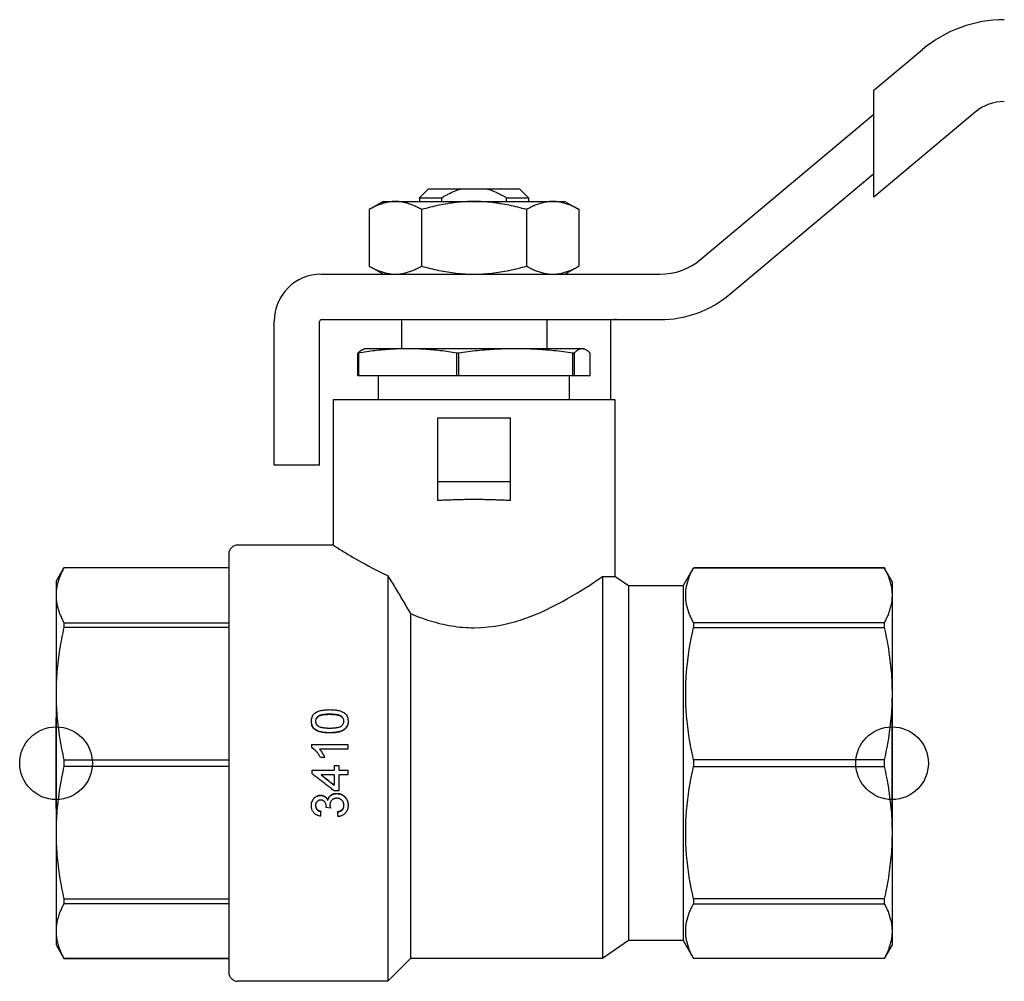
# Model space of a CAD drawing. Header units: millimetres. Extents: x 55 to 3742, y 83 to 332.
# Tile 1 of 14: x 272 to 326, y 205 to 258. Entities that reach past the tile are written whole.
import ezdxf

# ---------------------------------------------------------------- set-up
doc = ezdxf.new("R2010")
doc.units = ezdxf.units.MM
doc.layers.add('DETAIL', color=2, linetype='Continuous')
doc.layers.add('ORIGIN', color=6, linetype='Continuous')

msp = doc.modelspace()

# ---------------------------------------------------------------- linework, layer by layer
at = {"layer": 'DETAIL'}
for p, q in [((318.591, 254.246), (321.268, 256.493)), ((318.591, 252.941), (318.591, 254.246)), ((324.161, 253.045), (318.591, 248.372)), ((309.067, 244.949), (318.591, 252.941)), ((318.591, 249.677), (318.591, 252.941)), ((310.674, 243.034), (318.591, 249.677)), ((318.591, 248.372), (318.591, 249.677)), ((294.091, 248.83), (293.591, 248.33)), ((294.091, 248.83), (295.891, 248.83)), ((295.891, 248.83), (297.291, 248.83)), ((297.291, 248.83), (299.091, 248.83)), ((299.091, 248.83), (299.591, 248.33)), ((291.591, 248.13), (290.817, 247.684)), ((291.591, 248.13), (292.261, 248.13)), ((292.261, 248.13), (296.591, 248.13)), ((293.591, 248.33), (294.8, 248.33)), ((293.591, 248.33), (293.591, 248.13)), ((296.591, 248.13), (300.921, 248.13)), ((298.382, 248.33), (299.591, 248.33)), ((299.591, 248.33), (299.591, 248.13)), ((300.921, 248.13), (301.591, 248.13)), ((301.591, 248.13), (302.364, 247.684)), ((290.817, 247.684), (290.817, 244.577)), ((293.704, 247.684), (293.704, 244.577)), ((299.478, 247.684), (299.478, 244.577)), ((302.364, 247.684), (302.364, 244.577)), ((291.591, 244.13), (290.817, 244.577)), ((301.591, 244.13), (302.364, 244.577)), ((288.191, 244.13), (306.817, 244.13)), ((288.191, 241.63), (306.817, 241.63)), ((292.591, 241.63), (292.591, 240.03)), ((300.591, 241.63), (300.591, 240.03)), ((285.591, 233.631), (285.591, 241.53)), ((288.091, 233.631), (288.091, 241.53)), ((304.091, 241.599), (304.091, 241.53)), ((304.091, 241.53), (304.091, 237.23)), ((290.591, 240.03), (290.539, 240.016)), ((292.936, 240.03), (290.591, 240.03)), ((298.884, 240.03), (292.936, 240.03)), ((302.539, 240.03), (298.884, 240.03)), ((302.591, 240.03), (302.539, 240.03)), ((302.591, 240.03), (302.643, 240.016)), ((290.196, 238.53), (290.196, 239.789)), ((290.234, 239.789), (290.196, 239.789)), ((290.234, 239.789), (290.234, 238.53)), ((295.638, 238.53), (295.638, 239.789)), ((295.735, 239.789), (295.638, 239.789)), ((295.735, 239.789), (295.735, 238.53)), ((302.033, 238.53), (302.033, 239.789)), ((302.093, 239.789), (302.033, 239.789)), ((302.093, 239.789), (302.093, 238.53)), ((302.986, 238.53), (302.986, 239.789)), ((290.234, 238.53), (290.196, 238.53)), ((295.638, 238.53), (290.234, 238.53)), ((291.341, 237.23), (291.341, 238.53)), ((295.735, 238.53), (295.638, 238.53)), ((302.033, 238.53), (295.735, 238.53)), ((301.841, 237.23), (301.841, 238.53)), ((302.093, 238.53), (302.033, 238.53)), ((302.986, 238.53), (302.093, 238.53)), ((288.841, 237.23), (304.341, 237.23)), ((288.841, 237.23), (288.841, 229.23)), ((304.341, 237.23), (304.341, 227.505)), ((294.591, 236.23), (298.591, 236.23)), ((294.591, 232.73), (294.591, 236.23)), ((298.591, 232.73), (298.591, 236.23)), ((288.091, 233.631), (285.591, 233.631)), ((294.591, 232.73), (298.591, 232.73)), ((294.591, 231.672), (294.591, 232.73)), ((298.591, 231.672), (298.591, 232.73)), ((288.841, 229.23), (283.591, 229.23)), ((283.091, 228.73), (283.091, 205.73)), ((273.591, 227.23), (274.024, 227.98)), ((274.024, 227.98), (274.024, 227.979)), ((283.091, 227.98), (274.024, 227.98)), ((283.091, 227.979), (274.024, 227.979)), ((291.841, 227.55), (291.841, 205.23)), ((308.091, 226.98), (308.668, 227.98)), ((308.668, 227.98), (308.668, 227.979)), ((319.158, 227.98), (308.668, 227.98)), ((308.668, 227.979), (319.158, 227.979)), ((319.158, 227.98), (319.158, 227.979)), ((319.591, 227.23), (319.158, 227.98)), ((273.591, 227.23), (273.591, 226.469)), ((303.663, 227.502), (303.663, 206.48)), ((305.091, 226.98), (304.341, 227.505)), ((319.591, 227.23), (319.591, 226.469)), ((273.591, 226.469), (273.591, 221.057)), ((305.091, 226.98), (305.091, 207.48)), ((308.091, 226.98), (305.091, 226.98)), ((308.091, 226.98), (308.091, 207.48)), ((319.591, 226.469), (319.591, 221.057)), ((293.091, 225.461), (293.091, 206.48)), ((274.024, 224.959), (283.091, 224.959)), ((274.024, 224.959), (274.024, 224.702)), ((319.158, 224.959), (308.668, 224.959)), ((308.668, 224.959), (308.668, 224.702)), ((319.158, 224.959), (319.158, 224.702)), ((283.091, 224.702), (274.024, 224.702)), ((308.668, 224.702), (319.158, 224.702)), ((273.591, 221.057), (273.591, 213.403)), ((319.591, 221.057), (319.591, 213.403)), ((287.638, 219.543), (287.638, 219.524)), ((288.65, 219.9), (288.65, 219.922)), ((289.663, 219.543), (289.663, 219.524)), ((288.651, 218.905), (288.651, 218.892)), ((289.47, 219.099), (289.47, 219.084)), ((287.638, 218.263), (289.638, 218.263)), ((287.638, 218.263), (287.638, 218.097)), ((287.638, 218.097), (287.638, 218.09)), ((289.638, 218.005), (288.079, 218.005)), ((289.638, 217.999), (288.085, 217.999)), ((289.638, 218.263), (289.638, 218.005)), ((289.638, 218.005), (289.638, 217.999)), ((274.024, 217.412), (283.091, 217.412)), ((274.024, 217.412), (274.024, 217.048)), ((288.374, 217.54), (288.138, 217.54)), ((288.138, 217.54), (288.138, 217.538)), ((288.374, 217.538), (288.138, 217.538)), ((288.374, 217.54), (288.374, 217.538)), ((319.158, 217.412), (308.668, 217.412)), ((308.668, 217.412), (308.668, 217.048)), ((319.158, 217.412), (319.158, 217.048)), ((283.091, 217.048), (274.024, 217.048)), ((287.663, 216.846), (287.663, 216.842)), ((287.663, 216.846), (288.894, 216.846)), ((287.663, 216.842), (288.894, 216.842)), ((287.663, 216.842), (287.663, 216.662)), ((288.894, 217.102), (288.894, 217.101)), ((288.894, 217.102), (289.15, 217.102)), ((288.894, 217.101), (289.15, 217.101)), ((288.894, 217.101), (288.894, 216.842)), ((289.15, 217.102), (289.15, 217.101)), ((289.15, 217.101), (289.15, 216.842)), ((289.15, 216.846), (289.638, 216.846)), ((289.15, 216.842), (289.638, 216.842)), ((289.638, 216.846), (289.638, 216.842)), ((289.638, 216.842), (289.638, 216.584)), ((308.668, 217.048), (319.158, 217.048)), ((288.894, 216.584), (288.174, 216.584)), ((288.894, 216.584), (288.894, 216.026)), ((289.15, 216.584), (289.15, 215.709)), ((289.638, 216.584), (289.15, 216.584)), ((289.15, 215.709), (288.894, 215.709)), ((288.146, 215.453), (288.146, 215.467)), ((288.543, 215.181), (288.543, 215.198)), ((289.036, 215.555), (289.036, 215.569)), ((287.638, 214.888), (287.638, 214.907)), ((288.176, 214.563), (288.176, 214.585)), ((288.458, 214.789), (288.458, 214.809)), ((288.689, 214.763), (288.458, 214.789)), ((288.689, 214.763), (288.689, 214.784)), ((289.073, 214.538), (289.073, 214.56)), ((289.663, 214.899), (289.663, 214.918)), ((273.591, 213.403), (273.591, 207.991)), ((319.591, 213.403), (319.591, 207.991)), ((274.024, 209.759), (283.091, 209.759)), ((274.024, 209.759), (274.024, 209.501)), ((319.158, 209.759), (308.668, 209.759)), ((308.668, 209.759), (308.668, 209.501)), ((319.158, 209.759), (319.158, 209.501)), ((283.091, 209.501), (274.024, 209.501)), ((308.668, 209.501), (319.158, 209.501)), ((273.591, 207.991), (273.591, 207.23)), ((319.591, 207.991), (319.591, 207.23)), ((273.591, 207.23), (274.024, 206.48)), ((305.091, 207.48), (303.663, 206.48)), ((308.091, 207.48), (305.091, 207.48)), ((308.091, 207.48), (308.668, 206.48)), ((319.591, 207.23), (319.158, 206.48)), ((274.024, 206.482), (283.091, 206.482)), ((274.024, 206.482), (274.024, 206.48)), ((283.091, 206.48), (274.024, 206.48)), ((293.091, 206.48), (291.841, 205.23)), ((303.663, 206.48), (293.091, 206.48)), ((319.158, 206.482), (308.668, 206.482)), ((308.668, 206.482), (308.668, 206.48)), ((319.158, 206.48), (308.668, 206.48)), ((319.158, 206.482), (319.158, 206.48)), ((291.841, 205.23), (283.591, 205.23))]:
    msp.add_line(p, q, dxfattribs=at)
at = {"layer": 'DETAIL', "flags": 128}
for points in [[(294.8, 248.33), (294.843, 248.356), (294.887, 248.382), (294.93, 248.407), (294.974, 248.432), (295.017, 248.456), (295.061, 248.481), (295.105, 248.504), (295.15, 248.528), (295.194, 248.551), (295.239, 248.573), (295.284, 248.595), (295.329, 248.617), (295.374, 248.638), (295.42, 248.658), (295.466, 248.678), (295.512, 248.698), (295.558, 248.717), (295.605, 248.735), (295.652, 248.752), (295.699, 248.769), (295.746, 248.786), (295.794, 248.801), (295.842, 248.816), (295.891, 248.83)], [(297.291, 248.83), (297.339, 248.816), (297.388, 248.801), (297.435, 248.786), (297.483, 248.769), (297.53, 248.752), (297.577, 248.735), (297.624, 248.717), (297.67, 248.698), (297.716, 248.678), (297.762, 248.658), (297.808, 248.638), (297.853, 248.617), (297.898, 248.595), (297.943, 248.573), (297.988, 248.551), (298.032, 248.528), (298.077, 248.504), (298.121, 248.481), (298.165, 248.456), (298.208, 248.432), (298.252, 248.407), (298.295, 248.382), (298.339, 248.356), (298.382, 248.33)], [(292.261, 248.13), (292.2, 248.129), (292.139, 248.127), (292.077, 248.122), (292.017, 248.116), (291.956, 248.108), (291.895, 248.099), (291.834, 248.088), (291.774, 248.075), (291.713, 248.061), (291.653, 248.045), (291.592, 248.028), (291.532, 248.009), (291.472, 247.989), (291.412, 247.967), (291.352, 247.944), (291.292, 247.92), (291.232, 247.895), (291.173, 247.868), (291.113, 247.84), (291.054, 247.811), (290.995, 247.781), (290.935, 247.75), (290.876, 247.717), (290.817, 247.684)], [(293.704, 247.684), (293.645, 247.717), (293.586, 247.75), (293.527, 247.781), (293.467, 247.811), (293.408, 247.841), (293.349, 247.868), (293.289, 247.895), (293.229, 247.921), (293.17, 247.945), (293.11, 247.968), (293.05, 247.989), (292.99, 248.009), (292.93, 248.028), (292.87, 248.045), (292.809, 248.061), (292.749, 248.075), (292.688, 248.088), (292.627, 248.099), (292.567, 248.108), (292.506, 248.116), (292.445, 248.122), (292.384, 248.127), (292.322, 248.129), (292.261, 248.13)], [(296.591, 248.13), (296.469, 248.129), (296.346, 248.127), (296.224, 248.122), (296.102, 248.116), (295.981, 248.108), (295.859, 248.099), (295.738, 248.088), (295.616, 248.075), (295.495, 248.061), (295.375, 248.045), (295.254, 248.028), (295.133, 248.009), (295.013, 247.989), (294.893, 247.967), (294.773, 247.944), (294.654, 247.92), (294.534, 247.895), (294.415, 247.868), (294.296, 247.84), (294.177, 247.811), (294.059, 247.781), (293.94, 247.75), (293.822, 247.717), (293.704, 247.684)], [(299.478, 247.684), (299.36, 247.717), (299.241, 247.75), (299.123, 247.781), (299.004, 247.811), (298.885, 247.841), (298.767, 247.868), (298.647, 247.895), (298.528, 247.921), (298.409, 247.945), (298.289, 247.968), (298.169, 247.989), (298.049, 248.009), (297.929, 248.028), (297.808, 248.045), (297.688, 248.061), (297.567, 248.075), (297.446, 248.088), (297.324, 248.099), (297.203, 248.108), (297.081, 248.116), (296.959, 248.122), (296.836, 248.127), (296.714, 248.129), (296.591, 248.13)], [(300.921, 248.13), (300.86, 248.129), (300.799, 248.127), (300.738, 248.122), (300.677, 248.116), (300.616, 248.108), (300.555, 248.098), (300.494, 248.087), (300.433, 248.074), (300.373, 248.06), (300.312, 248.044), (300.252, 248.027), (300.191, 248.008), (300.131, 247.988), (300.071, 247.966), (300.011, 247.943), (299.951, 247.919), (299.891, 247.894), (299.831, 247.867), (299.772, 247.839), (299.713, 247.81), (299.654, 247.78), (299.595, 247.749), (299.536, 247.717), (299.478, 247.684)], [(302.364, 247.684), (302.306, 247.717), (302.247, 247.749), (302.188, 247.781), (302.128, 247.811), (302.069, 247.84), (302.009, 247.868), (301.95, 247.895), (301.89, 247.92), (301.83, 247.944), (301.77, 247.967), (301.71, 247.989), (301.65, 248.009), (301.589, 248.027), (301.529, 248.045), (301.468, 248.06), (301.408, 248.075), (301.347, 248.087), (301.287, 248.099), (301.226, 248.108), (301.165, 248.116), (301.104, 248.122), (301.043, 248.127), (300.982, 248.129), (300.921, 248.13)], [(290.817, 244.577), (290.877, 244.543), (290.936, 244.511), (290.995, 244.479), (291.054, 244.449), (291.114, 244.42), (291.173, 244.392), (291.233, 244.365), (291.292, 244.34), (291.352, 244.316), (291.412, 244.293), (291.472, 244.271), (291.532, 244.251), (291.592, 244.233), (291.652, 244.215), (291.713, 244.2), (291.773, 244.185), (291.834, 244.173), (291.894, 244.162), (291.955, 244.152), (292.016, 244.144), (292.077, 244.138), (292.138, 244.134), (292.199, 244.131), (292.261, 244.13)], [(292.261, 244.13), (292.322, 244.131), (292.383, 244.134), (292.444, 244.138), (292.505, 244.144), (292.566, 244.152), (292.627, 244.162), (292.688, 244.173), (292.748, 244.186), (292.809, 244.2), (292.869, 244.216), (292.929, 244.233), (292.99, 244.252), (293.05, 244.272), (293.11, 244.293), (293.17, 244.316), (293.23, 244.34), (293.289, 244.366), (293.349, 244.392), (293.408, 244.42), (293.468, 244.449), (293.527, 244.48), (293.586, 244.511), (293.645, 244.543), (293.704, 244.577)], [(293.704, 244.577), (293.822, 244.543), (293.941, 244.511), (294.059, 244.479), (294.178, 244.449), (294.296, 244.42), (294.415, 244.392), (294.535, 244.365), (294.654, 244.34), (294.773, 244.316), (294.893, 244.293), (295.013, 244.271), (295.133, 244.251), (295.253, 244.233), (295.374, 244.215), (295.494, 244.2), (295.615, 244.185), (295.736, 244.173), (295.858, 244.162), (295.979, 244.152), (296.101, 244.144), (296.223, 244.138), (296.346, 244.134), (296.468, 244.131), (296.591, 244.13)], [(296.591, 244.13), (296.713, 244.131), (296.836, 244.134), (296.958, 244.138), (297.08, 244.144), (297.201, 244.152), (297.323, 244.162), (297.444, 244.173), (297.566, 244.186), (297.687, 244.2), (297.807, 244.216), (297.928, 244.233), (298.049, 244.252), (298.169, 244.272), (298.289, 244.293), (298.409, 244.316), (298.528, 244.34), (298.648, 244.366), (298.767, 244.392), (298.886, 244.42), (299.005, 244.449), (299.123, 244.48), (299.242, 244.511), (299.36, 244.543), (299.478, 244.577)], [(299.478, 244.577), (299.536, 244.544), (299.595, 244.511), (299.654, 244.48), (299.713, 244.45), (299.772, 244.421), (299.831, 244.393), (299.891, 244.367), (299.951, 244.341), (300.011, 244.317), (300.071, 244.294), (300.131, 244.273), (300.191, 244.252), (300.252, 244.234), (300.312, 244.216), (300.373, 244.2), (300.433, 244.186), (300.494, 244.173), (300.555, 244.162), (300.616, 244.153), (300.677, 244.145), (300.738, 244.138), (300.799, 244.134), (300.86, 244.131), (300.921, 244.13)], [(300.921, 244.13), (300.982, 244.131), (301.043, 244.134), (301.104, 244.138), (301.165, 244.144), (301.226, 244.152), (301.287, 244.162), (301.347, 244.173), (301.408, 244.186), (301.468, 244.2), (301.529, 244.216), (301.589, 244.233), (301.65, 244.252), (301.71, 244.272), (301.77, 244.293), (301.83, 244.316), (301.89, 244.34), (301.95, 244.366), (302.009, 244.393), (302.069, 244.42), (302.128, 244.449), (302.188, 244.48), (302.247, 244.511), (302.306, 244.543), (302.364, 244.577)], [(304.421, 241.63), (304.395, 241.63), (304.37, 241.63), (304.346, 241.63), (304.324, 241.629), (304.302, 241.628), (304.281, 241.628), (304.262, 241.627), (304.243, 241.626), (304.226, 241.625), (304.21, 241.623), (304.194, 241.622), (304.18, 241.621), (304.167, 241.619), (304.155, 241.617), (304.144, 241.616), (304.134, 241.614), (304.125, 241.612), (304.117, 241.611), (304.11, 241.609), (304.104, 241.607), (304.099, 241.605), (304.095, 241.603), (304.093, 241.601), (304.091, 241.599)], [(290.196, 239.789), (290.21, 239.803), (290.225, 239.817), (290.239, 239.831), (290.253, 239.844), (290.267, 239.856), (290.282, 239.869), (290.296, 239.881), (290.31, 239.892), (290.324, 239.903), (290.339, 239.914), (290.353, 239.924), (290.367, 239.934), (290.382, 239.943), (290.396, 239.952), (290.41, 239.961), (290.424, 239.969), (290.439, 239.976), (290.453, 239.983), (290.467, 239.99), (290.482, 239.996), (290.496, 240.002), (290.51, 240.007), (290.524, 240.012), (290.539, 240.016)], [(292.936, 240.03), (292.823, 240.03), (292.711, 240.028), (292.598, 240.026), (292.485, 240.023), (292.373, 240.019), (292.26, 240.014), (292.148, 240.008), (292.035, 240.001), (291.922, 239.994), (291.81, 239.985), (291.697, 239.976), (291.585, 239.966), (291.472, 239.955), (291.36, 239.944), (291.247, 239.931), (291.134, 239.918), (291.022, 239.905), (290.909, 239.89), (290.797, 239.875), (290.684, 239.859), (290.571, 239.843), (290.459, 239.825), (290.346, 239.808), (290.234, 239.789)], [(295.638, 239.789), (295.525, 239.808), (295.413, 239.825), (295.3, 239.843), (295.187, 239.859), (295.075, 239.875), (294.962, 239.89), (294.85, 239.905), (294.737, 239.918), (294.625, 239.931), (294.512, 239.944), (294.399, 239.955), (294.287, 239.966), (294.174, 239.976), (294.062, 239.985), (293.949, 239.994), (293.836, 240.001), (293.724, 240.008), (293.611, 240.014), (293.499, 240.019), (293.386, 240.023), (293.274, 240.026), (293.161, 240.028), (293.048, 240.03), (292.936, 240.03)], [(298.884, 240.03), (298.753, 240.03), (298.622, 240.028), (298.49, 240.026), (298.359, 240.023), (298.228, 240.019), (298.097, 240.014), (297.966, 240.008), (297.834, 240.001), (297.703, 239.994), (297.572, 239.985), (297.441, 239.976), (297.31, 239.966), (297.178, 239.955), (297.047, 239.944), (296.916, 239.931), (296.785, 239.918), (296.654, 239.905), (296.522, 239.89), (296.391, 239.875), (296.26, 239.859), (296.129, 239.843), (295.998, 239.825), (295.866, 239.808), (295.735, 239.789)], [(302.033, 239.789), (301.901, 239.808), (301.77, 239.825), (301.639, 239.843), (301.508, 239.859), (301.377, 239.875), (301.246, 239.89), (301.114, 239.905), (300.983, 239.918), (300.852, 239.931), (300.721, 239.944), (300.59, 239.955), (300.458, 239.966), (300.327, 239.976), (300.196, 239.985), (300.065, 239.994), (299.934, 240.001), (299.802, 240.008), (299.671, 240.014), (299.54, 240.019), (299.409, 240.023), (299.278, 240.026), (299.146, 240.028), (299.015, 240.03), (298.884, 240.03)], [(302.539, 240.03), (302.521, 240.03), (302.502, 240.028), (302.483, 240.026), (302.465, 240.023), (302.446, 240.019), (302.428, 240.014), (302.409, 240.008), (302.39, 240.001), (302.372, 239.993), (302.353, 239.985), (302.334, 239.976), (302.316, 239.966), (302.297, 239.955), (302.279, 239.944), (302.26, 239.931), (302.241, 239.918), (302.223, 239.904), (302.204, 239.89), (302.185, 239.875), (302.167, 239.859), (302.148, 239.842), (302.13, 239.825), (302.111, 239.808), (302.093, 239.789)], [(302.986, 239.789), (302.967, 239.808), (302.949, 239.825), (302.93, 239.843), (302.912, 239.859), (302.893, 239.875), (302.874, 239.89), (302.856, 239.905), (302.837, 239.918), (302.819, 239.931), (302.8, 239.944), (302.781, 239.955), (302.763, 239.966), (302.744, 239.976), (302.726, 239.985), (302.707, 239.993), (302.688, 240.001), (302.67, 240.008), (302.651, 240.014), (302.632, 240.019), (302.614, 240.023), (302.595, 240.026), (302.576, 240.028), (302.558, 240.03), (302.539, 240.03)], [(296.591, 231.73), (296.507, 231.73), (296.423, 231.73), (296.339, 231.729), (296.254, 231.729), (296.17, 231.728), (296.086, 231.727), (296.002, 231.725), (295.918, 231.724), (295.834, 231.722), (295.75, 231.72), (295.666, 231.718), (295.582, 231.716), (295.499, 231.713), (295.415, 231.71), (295.332, 231.707), (295.249, 231.704), (295.166, 231.701), (295.083, 231.697), (295, 231.694), (294.918, 231.69), (294.836, 231.685), (294.754, 231.681), (294.672, 231.677), (294.591, 231.672)], [(298.591, 231.672), (298.51, 231.677), (298.428, 231.681), (298.346, 231.685), (298.264, 231.69), (298.182, 231.694), (298.099, 231.697), (298.016, 231.701), (297.933, 231.704), (297.85, 231.707), (297.767, 231.71), (297.683, 231.713), (297.6, 231.716), (297.516, 231.718), (297.432, 231.72), (297.348, 231.722), (297.264, 231.724), (297.18, 231.725), (297.096, 231.727), (297.012, 231.728), (296.927, 231.729), (296.843, 231.729), (296.759, 231.73), (296.675, 231.73), (296.591, 231.73)], [(288.841, 229.23), (288.847, 229.226), (288.865, 229.214), (288.895, 229.195), (288.937, 229.168), (288.99, 229.134), (289.054, 229.093), (289.129, 229.045), (289.215, 228.991), (289.312, 228.931), (289.419, 228.865), (289.536, 228.793), (289.664, 228.716), (289.801, 228.634), (289.946, 228.548), (290.101, 228.457), (290.264, 228.364), (290.435, 228.267), (290.614, 228.169), (290.8, 228.068), (290.995, 227.965), (291.196, 227.862), (291.404, 227.758), (291.619, 227.654), (291.841, 227.55)], [(274.024, 227.979), (273.99, 227.916), (273.957, 227.854), (273.926, 227.791), (273.896, 227.728), (273.867, 227.666), (273.839, 227.603), (273.813, 227.54), (273.789, 227.477), (273.765, 227.415), (273.743, 227.352), (273.723, 227.289), (273.704, 227.226), (273.686, 227.163), (273.67, 227.1), (273.655, 227.037), (273.642, 226.974), (273.63, 226.911), (273.62, 226.848), (273.611, 226.785), (273.604, 226.722), (273.598, 226.659), (273.594, 226.596), (273.592, 226.532), (273.591, 226.469)], [(291.841, 227.55), (291.893, 227.466), (291.945, 227.381), (291.997, 227.296), (292.049, 227.211), (292.101, 227.126), (292.153, 227.04), (292.205, 226.954), (292.258, 226.868), (292.31, 226.782), (292.362, 226.696), (292.414, 226.609), (292.466, 226.522), (292.519, 226.435), (292.571, 226.347), (292.623, 226.26), (292.675, 226.172), (292.727, 226.084), (292.779, 225.996), (292.831, 225.907), (292.883, 225.818), (292.935, 225.729), (292.987, 225.64), (293.039, 225.551), (293.091, 225.461)], [(308.668, 224.959), (308.602, 225.084), (308.54, 225.209), (308.484, 225.334), (308.434, 225.459), (308.388, 225.584), (308.349, 225.71), (308.315, 225.835), (308.287, 225.961), (308.265, 226.086), (308.249, 226.212), (308.239, 226.338), (308.235, 226.464), (308.238, 226.59), (308.248, 226.717), (308.264, 226.843), (308.286, 226.97), (308.314, 227.097), (308.348, 227.223), (308.388, 227.35), (308.433, 227.476), (308.484, 227.602), (308.54, 227.728), (308.602, 227.854), (308.668, 227.979)], [(319.158, 227.979), (319.192, 227.916), (319.225, 227.854), (319.256, 227.791), (319.286, 227.728), (319.315, 227.666), (319.342, 227.603), (319.369, 227.54), (319.393, 227.477), (319.417, 227.415), (319.439, 227.352), (319.459, 227.289), (319.478, 227.226), (319.496, 227.163), (319.512, 227.1), (319.527, 227.037), (319.54, 226.974), (319.552, 226.911), (319.562, 226.848), (319.571, 226.785), (319.578, 226.722), (319.584, 226.659), (319.588, 226.596), (319.59, 226.532), (319.591, 226.469)], [(296.591, 224.68), (296.985, 224.691), (297.376, 224.722), (297.762, 224.773), (298.142, 224.841), (298.516, 224.925), (298.882, 225.024), (299.238, 225.136), (299.584, 225.258), (299.92, 225.389), (300.246, 225.528), (300.563, 225.673), (300.871, 225.822), (301.168, 225.974), (301.456, 226.127), (301.732, 226.28), (301.997, 226.432), (302.25, 226.582), (302.491, 226.73), (302.72, 226.874), (302.935, 227.013), (303.138, 227.146), (303.327, 227.273), (303.502, 227.392), (303.663, 227.502)], [(303.663, 227.502), (303.718, 227.5), (303.77, 227.498), (303.821, 227.497), (303.869, 227.495), (303.914, 227.495), (303.958, 227.494), (303.999, 227.494), (304.038, 227.494), (304.074, 227.494), (304.108, 227.495), (304.14, 227.496), (304.17, 227.496), (304.197, 227.497), (304.222, 227.498), (304.245, 227.499), (304.265, 227.5), (304.283, 227.501), (304.298, 227.502), (304.311, 227.503), (304.322, 227.504), (304.33, 227.504), (304.336, 227.505), (304.34, 227.505), (304.341, 227.505)], [(273.591, 226.469), (273.592, 226.406), (273.594, 226.343), (273.598, 226.28), (273.604, 226.217), (273.611, 226.154), (273.62, 226.091), (273.63, 226.028), (273.642, 225.965), (273.655, 225.902), (273.67, 225.838), (273.686, 225.775), (273.704, 225.712), (273.723, 225.649), (273.744, 225.586), (273.766, 225.523), (273.789, 225.46), (273.814, 225.397), (273.84, 225.335), (273.867, 225.272), (273.896, 225.209), (273.926, 225.147), (273.958, 225.084), (273.99, 225.022), (274.024, 224.959)], [(319.591, 226.469), (319.59, 226.406), (319.588, 226.343), (319.584, 226.28), (319.578, 226.217), (319.571, 226.154), (319.562, 226.091), (319.552, 226.028), (319.54, 225.965), (319.527, 225.902), (319.512, 225.838), (319.496, 225.775), (319.478, 225.712), (319.459, 225.649), (319.438, 225.586), (319.416, 225.523), (319.393, 225.46), (319.368, 225.397), (319.342, 225.335), (319.314, 225.272), (319.286, 225.209), (319.256, 225.147), (319.224, 225.084), (319.192, 225.022), (319.158, 224.959)], [(293.091, 225.461), (293.222, 225.407), (293.354, 225.353), (293.487, 225.301), (293.622, 225.25), (293.758, 225.2), (293.896, 225.152), (294.035, 225.106), (294.176, 225.062), (294.318, 225.019), (294.462, 224.978), (294.608, 224.939), (294.756, 224.903), (294.904, 224.869), (295.054, 224.837), (295.205, 224.808), (295.356, 224.782), (295.508, 224.759), (295.661, 224.738), (295.814, 224.721), (295.968, 224.706), (296.123, 224.695), (296.278, 224.687), (296.434, 224.682), (296.591, 224.68)], [(274.024, 224.702), (273.99, 224.551), (273.957, 224.4), (273.926, 224.248), (273.896, 224.097), (273.867, 223.946), (273.839, 223.795), (273.813, 223.643), (273.789, 223.492), (273.765, 223.34), (273.743, 223.188), (273.723, 223.037), (273.704, 222.885), (273.686, 222.733), (273.67, 222.581), (273.655, 222.429), (273.642, 222.277), (273.63, 222.125), (273.62, 221.972), (273.611, 221.82), (273.604, 221.668), (273.598, 221.515), (273.594, 221.363), (273.592, 221.21), (273.591, 221.057)], [(308.668, 217.412), (308.602, 217.714), (308.54, 218.015), (308.484, 218.317), (308.434, 218.619), (308.388, 218.921), (308.349, 219.223), (308.315, 219.526), (308.287, 219.829), (308.265, 220.133), (308.249, 220.437), (308.239, 220.741), (308.235, 221.045), (308.238, 221.35), (308.248, 221.656), (308.264, 221.961), (308.286, 222.267), (308.314, 222.573), (308.348, 222.878), (308.388, 223.184), (308.433, 223.489), (308.484, 223.793), (308.54, 224.097), (308.602, 224.4), (308.668, 224.702)], [(319.158, 224.702), (319.192, 224.551), (319.225, 224.4), (319.256, 224.248), (319.286, 224.097), (319.315, 223.946), (319.342, 223.795), (319.369, 223.643), (319.393, 223.492), (319.417, 223.34), (319.439, 223.188), (319.459, 223.037), (319.478, 222.885), (319.496, 222.733), (319.512, 222.581), (319.527, 222.429), (319.54, 222.277), (319.552, 222.125), (319.562, 221.972), (319.571, 221.82), (319.578, 221.668), (319.584, 221.515), (319.588, 221.363), (319.59, 221.21), (319.591, 221.057)], [(273.591, 221.057), (273.592, 220.905), (273.594, 220.753), (273.598, 220.601), (273.604, 220.449), (273.611, 220.297), (273.62, 220.144), (273.63, 219.992), (273.642, 219.839), (273.655, 219.687), (273.67, 219.535), (273.686, 219.382), (273.704, 219.23), (273.723, 219.078), (273.744, 218.926), (273.766, 218.774), (273.789, 218.622), (273.814, 218.47), (273.84, 218.318), (273.867, 218.167), (273.896, 218.015), (273.926, 217.864), (273.958, 217.713), (273.99, 217.563), (274.024, 217.412)], [(319.591, 221.057), (319.59, 220.905), (319.588, 220.753), (319.584, 220.601), (319.578, 220.449), (319.571, 220.297), (319.562, 220.144), (319.552, 219.992), (319.54, 219.839), (319.527, 219.687), (319.512, 219.535), (319.496, 219.382), (319.478, 219.23), (319.459, 219.078), (319.438, 218.926), (319.416, 218.774), (319.393, 218.622), (319.368, 218.47), (319.342, 218.318), (319.314, 218.167), (319.286, 218.015), (319.256, 217.864), (319.224, 217.713), (319.192, 217.563), (319.158, 217.412)], [(287.638, 219.543), (287.64, 219.605), (287.646, 219.654), (287.658, 219.709), (287.676, 219.764), (287.698, 219.815), (287.725, 219.862), (287.758, 219.908), (287.796, 219.949), (287.838, 219.985), (287.881, 220.013), (287.93, 220.041), (287.986, 220.066), (288.038, 220.087), (288.091, 220.105), (288.145, 220.121), (288.2, 220.135), (288.256, 220.146), (288.312, 220.155), (288.368, 220.161), (288.424, 220.166), (288.481, 220.17), (288.532, 220.172), (288.588, 220.173), (288.651, 220.174)], [(288.651, 220.174), (288.718, 220.173), (288.774, 220.171), (288.821, 220.169), (288.88, 220.165), (288.936, 220.16), (288.99, 220.154), (289.052, 220.144), (289.111, 220.133), (289.167, 220.12), (289.22, 220.105), (289.27, 220.088), (289.317, 220.069), (289.372, 220.042), (289.423, 220.012), (289.468, 219.979), (289.509, 219.943), (289.546, 219.904), (289.577, 219.862), (289.604, 219.815), (289.627, 219.764), (289.644, 219.709), (289.655, 219.654), (289.661, 219.604), (289.663, 219.543)], [(288.651, 218.905), (288.585, 218.906), (288.529, 218.908), (288.481, 218.91), (288.425, 218.914), (288.369, 218.919), (288.312, 218.926), (288.25, 218.936), (288.191, 218.947), (288.134, 218.96), (288.081, 218.976), (288.032, 218.993), (287.985, 219.012), (287.929, 219.04), (287.878, 219.07), (287.832, 219.104), (287.791, 219.14), (287.755, 219.18), (287.724, 219.222), (287.696, 219.271), (287.675, 219.32), (287.657, 219.376), (287.646, 219.431), (287.64, 219.482), (287.638, 219.543)], [(288.651, 218.892), (288.586, 218.892), (288.529, 218.894), (288.477, 218.896), (288.426, 218.899), (288.372, 218.905), (288.312, 218.912), (288.25, 218.921), (288.191, 218.933), (288.134, 218.946), (288.084, 218.96), (288.038, 218.976), (287.985, 218.998), (287.93, 219.024), (287.88, 219.053), (287.835, 219.085), (287.794, 219.121), (287.757, 219.161), (287.724, 219.206), (287.696, 219.254), (287.674, 219.305), (287.657, 219.358), (287.646, 219.41), (287.64, 219.462), (287.638, 219.524)], [(288.65, 219.922), (288.603, 219.922), (288.558, 219.921), (288.516, 219.92), (288.477, 219.918), (288.44, 219.916), (288.406, 219.913), (288.36, 219.909), (288.315, 219.904), (288.274, 219.898), (288.235, 219.892), (288.199, 219.884), (288.165, 219.876), (288.123, 219.863), (288.085, 219.849), (288.051, 219.833), (288.018, 219.812), (287.986, 219.788), (287.956, 219.759), (287.929, 219.727), (287.907, 219.694), (287.89, 219.658), (287.878, 219.621), (287.871, 219.584), (287.868, 219.54)], [(287.868, 219.54), (287.869, 219.525), (287.87, 219.511), (287.871, 219.498), (287.873, 219.485), (287.874, 219.474), (287.877, 219.464), (287.88, 219.451), (287.884, 219.438), (287.888, 219.426), (287.893, 219.414), (287.898, 219.403), (287.904, 219.391), (287.91, 219.38), (287.917, 219.369), (287.924, 219.359), (287.931, 219.348), (287.939, 219.338), (287.948, 219.328), (287.955, 219.321), (287.963, 219.313), (287.972, 219.305), (287.982, 219.296), (287.993, 219.286), (288.005, 219.276)], [(288.65, 219.9), (288.603, 219.9), (288.559, 219.899), (288.517, 219.897), (288.481, 219.896), (288.448, 219.894), (288.408, 219.891), (288.362, 219.887), (288.318, 219.882), (288.277, 219.877), (288.24, 219.871), (288.207, 219.864), (288.169, 219.855), (288.127, 219.843), (288.088, 219.829), (288.053, 219.812), (288.02, 219.792), (287.989, 219.769), (287.96, 219.742), (287.933, 219.712), (287.911, 219.682), (287.894, 219.65), (287.881, 219.615), (287.873, 219.576), (287.869, 219.53)], [(289.432, 219.543), (289.429, 219.587), (289.423, 219.622), (289.409, 219.66), (289.392, 219.695), (289.37, 219.729), (289.343, 219.76), (289.313, 219.789), (289.281, 219.814), (289.248, 219.834), (289.215, 219.85), (289.177, 219.864), (289.134, 219.877), (289.101, 219.885), (289.065, 219.892), (289.026, 219.899), (288.985, 219.905), (288.941, 219.91), (288.894, 219.914), (288.861, 219.916), (288.826, 219.918), (288.787, 219.92), (288.744, 219.921), (288.699, 219.922), (288.65, 219.922)], [(289.432, 219.533), (289.428, 219.576), (289.42, 219.612), (289.407, 219.646), (289.389, 219.68), (289.366, 219.713), (289.339, 219.744), (289.308, 219.772), (289.275, 219.796), (289.244, 219.815), (289.208, 219.831), (289.167, 219.845), (289.131, 219.856), (289.098, 219.864), (289.062, 219.871), (289.023, 219.877), (288.978, 219.883), (288.93, 219.888), (288.892, 219.892), (288.86, 219.894), (288.825, 219.896), (288.786, 219.897), (288.744, 219.899), (288.699, 219.9), (288.65, 219.9)], [(288.65, 219.161), (288.699, 219.162), (288.745, 219.162), (288.787, 219.164), (288.826, 219.165), (288.861, 219.167), (288.894, 219.17), (288.941, 219.174), (288.986, 219.179), (289.027, 219.185), (289.066, 219.191), (289.102, 219.199), (289.134, 219.207), (289.178, 219.22), (289.216, 219.234), (289.248, 219.25), (289.281, 219.27), (289.313, 219.295), (289.343, 219.324), (289.371, 219.357), (289.393, 219.39), (289.41, 219.425), (289.423, 219.463), (289.429, 219.499), (289.432, 219.543)], [(289.663, 219.543), (289.662, 219.518), (289.661, 219.494), (289.659, 219.473), (289.658, 219.453), (289.655, 219.435), (289.653, 219.419), (289.649, 219.398), (289.644, 219.377), (289.639, 219.357), (289.632, 219.337), (289.626, 219.318), (289.618, 219.299), (289.61, 219.28), (289.601, 219.262), (289.592, 219.244), (289.581, 219.226), (289.569, 219.208), (289.556, 219.19), (289.543, 219.173), (289.53, 219.157), (289.516, 219.142), (289.505, 219.131), (289.49, 219.116), (289.47, 219.099)], [(289.663, 219.524), (289.662, 219.499), (289.661, 219.475), (289.659, 219.453), (289.657, 219.431), (289.654, 219.411), (289.651, 219.391), (289.647, 219.373), (289.643, 219.354), (289.638, 219.336), (289.632, 219.318), (289.626, 219.3), (289.618, 219.282), (289.61, 219.264), (289.602, 219.246), (289.592, 219.228), (289.581, 219.21), (289.569, 219.192), (289.556, 219.174), (289.544, 219.157), (289.532, 219.143), (289.519, 219.129), (289.505, 219.116), (289.49, 219.101), (289.47, 219.084)], [(288.005, 219.276), (288.033, 219.26), (288.058, 219.248), (288.079, 219.238), (288.102, 219.229), (288.129, 219.22), (288.157, 219.212), (288.182, 219.205), (288.207, 219.199), (288.234, 219.194), (288.261, 219.189), (288.29, 219.184), (288.32, 219.18), (288.347, 219.176), (288.375, 219.173), (288.402, 219.171), (288.43, 219.169), (288.457, 219.167), (288.485, 219.165), (288.505, 219.164), (288.528, 219.163), (288.554, 219.163), (288.583, 219.162), (288.615, 219.162), (288.65, 219.161)], [(289.47, 219.099), (289.435, 219.075), (289.405, 219.056), (289.38, 219.042), (289.351, 219.028), (289.318, 219.013), (289.283, 218.999), (289.252, 218.987), (289.219, 218.977), (289.186, 218.967), (289.151, 218.958), (289.115, 218.949), (289.077, 218.941), (289.043, 218.935), (289.009, 218.93), (288.974, 218.925), (288.938, 218.92), (288.902, 218.916), (288.865, 218.913), (288.838, 218.911), (288.807, 218.91), (288.773, 218.908), (288.736, 218.907), (288.695, 218.906), (288.651, 218.905)], [(289.47, 219.084), (289.436, 219.061), (289.408, 219.043), (289.38, 219.027), (289.349, 219.012), (289.315, 218.997), (289.283, 218.984), (289.251, 218.973), (289.217, 218.962), (289.182, 218.952), (289.147, 218.942), (289.111, 218.934), (289.077, 218.927), (289.043, 218.921), (289.009, 218.915), (288.974, 218.911), (288.935, 218.906), (288.896, 218.902), (288.865, 218.899), (288.838, 218.898), (288.807, 218.896), (288.773, 218.894), (288.736, 218.893), (288.695, 218.892), (288.651, 218.892)], [(288.138, 217.54), (288.12, 217.575), (288.104, 217.605), (288.091, 217.628), (288.078, 217.652), (288.062, 217.679), (288.044, 217.706), (288.027, 217.733), (288.008, 217.759), (287.99, 217.784), (287.97, 217.809), (287.95, 217.834), (287.93, 217.858), (287.909, 217.882), (287.887, 217.905), (287.864, 217.928), (287.842, 217.951), (287.818, 217.972), (287.795, 217.993), (287.77, 218.012), (287.743, 218.033), (287.718, 218.051), (287.697, 218.064), (287.671, 218.079), (287.638, 218.097)], [(288.138, 217.538), (288.12, 217.572), (288.104, 217.602), (288.09, 217.628), (288.076, 217.652), (288.061, 217.676), (288.044, 217.702), (288.027, 217.728), (288.009, 217.754), (287.991, 217.778), (287.971, 217.803), (287.951, 217.828), (287.93, 217.853), (287.908, 217.877), (287.887, 217.9), (287.866, 217.922), (287.844, 217.943), (287.82, 217.964), (287.795, 217.986), (287.769, 218.007), (287.746, 218.025), (287.723, 218.041), (287.698, 218.057), (287.67, 218.072), (287.638, 218.09)], [(288.079, 218.005), (288.098, 217.985), (288.114, 217.968), (288.126, 217.955), (288.14, 217.938), (288.154, 217.92), (288.169, 217.901), (288.183, 217.882), (288.196, 217.864), (288.209, 217.845), (288.222, 217.826), (288.235, 217.806), (288.247, 217.786), (288.259, 217.767), (288.271, 217.747), (288.282, 217.727), (288.294, 217.707), (288.305, 217.687), (288.316, 217.666), (288.326, 217.648), (288.335, 217.628), (288.345, 217.608), (288.354, 217.587), (288.364, 217.564), (288.374, 217.54)], [(274.024, 217.048), (273.99, 216.897), (273.957, 216.746), (273.926, 216.595), (273.896, 216.444), (273.867, 216.292), (273.839, 216.141), (273.813, 215.989), (273.789, 215.838), (273.765, 215.686), (273.743, 215.535), (273.723, 215.383), (273.704, 215.231), (273.686, 215.079), (273.67, 214.927), (273.655, 214.775), (273.642, 214.623), (273.63, 214.471), (273.62, 214.319), (273.611, 214.166), (273.604, 214.014), (273.598, 213.861), (273.594, 213.709), (273.592, 213.556), (273.591, 213.403)], [(308.668, 209.759), (308.602, 210.06), (308.54, 210.361), (308.484, 210.663), (308.434, 210.965), (308.388, 211.267), (308.349, 211.57), (308.315, 211.873), (308.287, 212.176), (308.265, 212.479), (308.249, 212.783), (308.239, 213.087), (308.235, 213.392), (308.238, 213.697), (308.248, 214.002), (308.264, 214.307), (308.286, 214.613), (308.314, 214.919), (308.348, 215.225), (308.388, 215.53), (308.433, 215.835), (308.484, 216.139), (308.54, 216.443), (308.602, 216.746), (308.668, 217.048)], [(319.158, 217.048), (319.192, 216.897), (319.225, 216.746), (319.256, 216.595), (319.286, 216.444), (319.315, 216.292), (319.342, 216.141), (319.369, 215.989), (319.393, 215.838), (319.417, 215.686), (319.439, 215.535), (319.459, 215.383), (319.478, 215.231), (319.496, 215.079), (319.512, 214.927), (319.527, 214.775), (319.54, 214.623), (319.552, 214.471), (319.562, 214.319), (319.571, 214.166), (319.578, 214.014), (319.584, 213.861), (319.588, 213.709), (319.59, 213.556), (319.591, 213.403)], [(288.894, 215.709), (288.843, 215.748), (288.791, 215.788), (288.74, 215.828), (288.689, 215.867), (288.638, 215.907), (288.586, 215.946), (288.535, 215.986), (288.484, 216.026), (288.432, 216.065), (288.381, 216.105), (288.33, 216.145), (288.279, 216.184), (288.227, 216.224), (288.176, 216.264), (288.125, 216.304), (288.073, 216.343), (288.022, 216.383), (287.971, 216.423), (287.92, 216.463), (287.868, 216.502), (287.817, 216.542), (287.766, 216.582), (287.714, 216.622), (287.663, 216.662)], [(287.638, 214.907), (287.639, 214.948), (287.642, 214.985), (287.646, 215.017), (287.652, 215.048), (287.66, 215.079), (287.671, 215.112), (287.684, 215.146), (287.698, 215.179), (287.714, 215.21), (287.732, 215.24), (287.751, 215.268), (287.773, 215.295), (287.796, 215.321), (287.821, 215.345), (287.848, 215.367), (287.877, 215.387), (287.908, 215.405), (287.94, 215.422), (287.972, 215.436), (288.002, 215.447), (288.033, 215.455), (288.065, 215.461), (288.103, 215.465), (288.146, 215.467)], [(287.638, 214.888), (287.639, 214.929), (287.642, 214.964), (287.646, 214.992), (287.652, 215.027), (287.66, 215.061), (287.671, 215.095), (287.684, 215.129), (287.698, 215.162), (287.714, 215.193), (287.732, 215.223), (287.751, 215.252), (287.773, 215.279), (287.796, 215.305), (287.821, 215.329), (287.848, 215.351), (287.877, 215.371), (287.908, 215.39), (287.94, 215.407), (287.974, 215.421), (288.007, 215.432), (288.04, 215.441), (288.075, 215.448), (288.107, 215.451), (288.146, 215.453)], [(288.154, 215.197), (288.132, 215.197), (288.113, 215.195), (288.096, 215.192), (288.077, 215.188), (288.058, 215.183), (288.04, 215.176), (288.023, 215.168), (288.006, 215.158), (287.99, 215.148), (287.974, 215.136), (287.96, 215.123), (287.946, 215.109), (287.933, 215.094), (287.921, 215.078), (287.91, 215.062), (287.901, 215.045), (287.893, 215.028), (287.886, 215.01), (287.881, 214.991), (287.876, 214.973), (287.873, 214.955), (287.871, 214.936), (287.869, 214.917), (287.868, 214.895)], [(288.146, 215.467), (288.172, 215.466), (288.195, 215.464), (288.215, 215.462), (288.234, 215.459), (288.252, 215.455), (288.272, 215.449), (288.292, 215.442), (288.312, 215.434), (288.332, 215.425), (288.351, 215.415), (288.369, 215.405), (288.386, 215.393), (288.403, 215.381), (288.419, 215.368), (288.435, 215.354), (288.45, 215.339), (288.464, 215.323), (288.478, 215.306), (288.49, 215.29), (288.501, 215.274), (288.511, 215.258), (288.521, 215.241), (288.531, 215.221), (288.543, 215.198)], [(288.146, 215.453), (288.172, 215.451), (288.193, 215.45), (288.21, 215.448), (288.23, 215.445), (288.251, 215.44), (288.272, 215.434), (288.292, 215.427), (288.312, 215.419), (288.331, 215.41), (288.35, 215.4), (288.368, 215.39), (288.386, 215.378), (288.403, 215.366), (288.419, 215.353), (288.434, 215.338), (288.449, 215.323), (288.464, 215.307), (288.478, 215.29), (288.49, 215.273), (288.502, 215.255), (288.513, 215.237), (288.521, 215.223), (288.531, 215.204), (288.543, 215.181)], [(288.461, 214.826), (288.46, 214.853), (288.458, 214.876), (288.456, 214.893), (288.453, 214.915), (288.449, 214.936), (288.443, 214.959), (288.436, 214.981), (288.428, 215.003), (288.419, 215.023), (288.409, 215.044), (288.399, 215.063), (288.387, 215.081), (288.373, 215.101), (288.358, 215.118), (288.342, 215.134), (288.324, 215.148), (288.306, 215.16), (288.287, 215.17), (288.266, 215.179), (288.244, 215.186), (288.222, 215.191), (288.204, 215.194), (288.181, 215.196), (288.154, 215.197)], [(288.543, 215.198), (288.551, 215.228), (288.56, 215.257), (288.571, 215.285), (288.582, 215.31), (288.595, 215.335), (288.608, 215.358), (288.623, 215.38), (288.639, 215.401), (288.657, 215.42), (288.676, 215.439), (288.696, 215.457), (288.718, 215.474), (288.741, 215.49), (288.765, 215.504), (288.788, 215.517), (288.812, 215.528), (288.837, 215.538), (288.862, 215.546), (288.889, 215.553), (288.916, 215.558), (288.944, 215.563), (288.973, 215.566), (289.004, 215.568), (289.036, 215.569)], [(288.543, 215.181), (288.551, 215.211), (288.559, 215.238), (288.568, 215.263), (288.579, 215.288), (288.592, 215.313), (288.605, 215.336), (288.621, 215.36), (288.638, 215.382), (288.656, 215.403), (288.675, 215.423), (288.696, 215.442), (288.718, 215.46), (288.742, 215.476), (288.766, 215.49), (288.79, 215.504), (288.816, 215.515), (288.842, 215.525), (288.869, 215.534), (288.895, 215.54), (288.923, 215.546), (288.949, 215.55), (288.976, 215.552), (289.005, 215.554), (289.036, 215.555)], [(289.034, 215.299), (289.006, 215.299), (288.985, 215.297), (288.961, 215.293), (288.936, 215.288), (288.912, 215.282), (288.889, 215.274), (288.866, 215.264), (288.845, 215.253), (288.824, 215.24), (288.804, 215.226), (288.784, 215.21), (288.766, 215.193), (288.749, 215.175), (288.734, 215.156), (288.72, 215.136), (288.707, 215.115), (288.696, 215.094), (288.687, 215.071), (288.679, 215.048), (288.672, 215.024), (288.667, 215), (288.665, 214.98), (288.663, 214.955), (288.662, 214.927)], [(289.432, 214.908), (289.432, 214.938), (289.43, 214.959), (289.427, 214.985), (289.421, 215.012), (289.415, 215.037), (289.406, 215.061), (289.396, 215.085), (289.384, 215.109), (289.37, 215.131), (289.355, 215.152), (289.339, 215.171), (289.32, 215.19), (289.3, 215.208), (289.279, 215.224), (289.258, 215.239), (289.235, 215.252), (289.212, 215.264), (289.188, 215.273), (289.164, 215.281), (289.138, 215.288), (289.112, 215.293), (289.086, 215.297), (289.064, 215.298), (289.034, 215.299)], [(289.036, 215.569), (289.084, 215.567), (289.123, 215.564), (289.162, 215.557), (289.204, 215.548), (289.244, 215.535), (289.283, 215.52), (289.321, 215.503), (289.357, 215.482), (289.393, 215.459), (289.427, 215.434), (289.459, 215.406), (289.489, 215.376), (289.518, 215.344), (289.544, 215.31), (289.567, 215.276), (289.588, 215.239), (289.606, 215.202), (289.622, 215.164), (289.635, 215.126), (289.645, 215.088), (289.652, 215.05), (289.658, 215.01), (289.661, 214.967), (289.663, 214.918)], [(289.036, 215.555), (289.083, 215.553), (289.12, 215.55), (289.162, 215.543), (289.204, 215.534), (289.244, 215.521), (289.283, 215.506), (289.321, 215.488), (289.357, 215.468), (289.392, 215.445), (289.426, 215.42), (289.458, 215.391), (289.489, 215.36), (289.518, 215.328), (289.543, 215.295), (289.567, 215.26), (289.588, 215.223), (289.606, 215.185), (289.622, 215.146), (289.635, 215.107), (289.646, 215.066), (289.654, 215.024), (289.658, 214.989), (289.661, 214.948), (289.663, 214.899)], [(288.15, 214.312), (288.11, 214.32), (288.075, 214.329), (288.047, 214.336), (288.012, 214.348), (287.979, 214.361), (287.948, 214.375), (287.915, 214.392), (287.884, 214.411), (287.855, 214.431), (287.827, 214.452), (287.802, 214.475), (287.778, 214.5), (287.755, 214.527), (287.734, 214.555), (287.715, 214.585), (287.698, 214.615), (287.683, 214.647), (287.671, 214.68), (287.66, 214.712), (287.652, 214.747), (287.645, 214.782), (287.642, 214.813), (287.639, 214.848), (287.638, 214.888)], [(287.868, 214.895), (287.87, 214.87), (287.871, 214.849), (287.873, 214.833), (287.877, 214.813), (287.882, 214.793), (287.888, 214.773), (287.896, 214.753), (287.905, 214.735), (287.915, 214.717), (287.927, 214.699), (287.939, 214.683), (287.953, 214.668), (287.967, 214.654), (287.983, 214.641), (287.999, 214.628), (288.017, 214.617), (288.036, 214.607), (288.055, 214.598), (288.076, 214.589), (288.095, 214.582), (288.115, 214.576), (288.131, 214.572), (288.152, 214.568), (288.176, 214.563)], [(287.869, 214.907), (287.87, 214.883), (287.872, 214.863), (287.874, 214.844), (287.878, 214.826), (287.883, 214.808), (287.89, 214.789), (287.898, 214.77), (287.907, 214.752), (287.917, 214.734), (287.929, 214.717), (287.941, 214.701), (287.955, 214.687), (287.969, 214.673), (287.985, 214.66), (288.001, 214.649), (288.019, 214.638), (288.037, 214.628), (288.057, 214.619), (288.076, 214.611), (288.094, 214.605), (288.112, 214.599), (288.131, 214.594), (288.152, 214.59), (288.176, 214.585)], [(288.458, 214.809), (288.458, 214.811), (288.458, 214.812), (288.458, 214.813), (288.459, 214.814), (288.459, 214.815), (288.459, 214.816), (288.459, 214.818), (288.459, 214.819), (288.459, 214.82), (288.459, 214.821), (288.459, 214.822), (288.459, 214.823), (288.46, 214.824), (288.46, 214.825), (288.46, 214.827), (288.46, 214.828), (288.46, 214.829), (288.46, 214.83), (288.46, 214.831), (288.46, 214.832), (288.46, 214.833), (288.46, 214.834), (288.46, 214.835), (288.46, 214.836)], [(288.458, 214.789), (288.458, 214.791), (288.458, 214.792), (288.459, 214.794), (288.459, 214.796), (288.459, 214.797), (288.459, 214.799), (288.459, 214.8), (288.459, 214.802), (288.459, 214.803), (288.46, 214.805), (288.46, 214.806), (288.46, 214.808), (288.46, 214.809), (288.46, 214.811), (288.46, 214.812), (288.46, 214.814), (288.46, 214.815), (288.46, 214.817), (288.461, 214.818), (288.461, 214.82), (288.461, 214.821), (288.461, 214.823), (288.461, 214.824), (288.461, 214.826)], [(288.662, 214.938), (288.662, 214.931), (288.663, 214.925), (288.663, 214.919), (288.663, 214.912), (288.664, 214.906), (288.665, 214.9), (288.665, 214.894), (288.666, 214.888), (288.667, 214.882), (288.668, 214.876), (288.669, 214.87), (288.67, 214.864), (288.671, 214.858), (288.672, 214.852), (288.674, 214.845), (288.675, 214.839), (288.676, 214.833), (288.678, 214.826), (288.68, 214.82), (288.681, 214.813), (288.683, 214.806), (288.685, 214.799), (288.687, 214.791), (288.689, 214.784)], [(288.662, 214.927), (288.662, 214.92), (288.662, 214.913), (288.663, 214.906), (288.663, 214.899), (288.664, 214.892), (288.664, 214.885), (288.665, 214.878), (288.666, 214.871), (288.667, 214.864), (288.668, 214.858), (288.669, 214.851), (288.67, 214.844), (288.671, 214.839), (288.672, 214.833), (288.673, 214.827), (288.675, 214.821), (288.676, 214.815), (288.678, 214.808), (288.679, 214.801), (288.681, 214.794), (288.683, 214.787), (288.685, 214.779), (288.687, 214.771), (288.689, 214.763)], [(289.073, 214.56), (289.101, 214.567), (289.127, 214.573), (289.152, 214.58), (289.176, 214.588), (289.199, 214.596), (289.222, 214.605), (289.243, 214.615), (289.263, 214.625), (289.282, 214.636), (289.3, 214.648), (289.317, 214.66), (289.333, 214.674), (289.348, 214.688), (289.361, 214.703), (289.374, 214.72), (289.385, 214.737), (289.395, 214.755), (289.404, 214.775), (289.412, 214.796), (289.419, 214.818), (289.424, 214.841), (289.428, 214.865), (289.431, 214.891), (289.432, 214.918)], [(289.073, 214.538), (289.101, 214.544), (289.126, 214.551), (289.15, 214.557), (289.172, 214.564), (289.192, 214.571), (289.211, 214.578), (289.235, 214.589), (289.257, 214.6), (289.278, 214.612), (289.298, 214.625), (289.316, 214.638), (289.332, 214.652), (289.349, 214.668), (289.364, 214.686), (289.378, 214.705), (289.39, 214.725), (289.401, 214.747), (289.41, 214.769), (289.417, 214.791), (289.423, 214.814), (289.427, 214.837), (289.43, 214.857), (289.432, 214.881), (289.432, 214.908)], [(289.663, 214.899), (289.662, 214.856), (289.66, 214.824), (289.654, 214.785), (289.647, 214.745), (289.638, 214.708), (289.627, 214.674), (289.613, 214.638), (289.596, 214.604), (289.578, 214.571), (289.557, 214.539), (289.533, 214.508), (289.508, 214.479), (289.481, 214.452), (289.452, 214.426), (289.422, 214.403), (289.39, 214.381), (289.357, 214.362), (289.323, 214.344), (289.288, 214.33), (289.252, 214.317), (289.213, 214.306), (289.181, 214.299), (289.143, 214.293), (289.099, 214.287)], [(273.591, 213.403), (273.592, 213.252), (273.594, 213.099), (273.598, 212.947), (273.604, 212.795), (273.611, 212.643), (273.62, 212.491), (273.63, 212.338), (273.642, 212.186), (273.655, 212.033), (273.67, 211.881), (273.686, 211.729), (273.704, 211.576), (273.723, 211.424), (273.744, 211.272), (273.766, 211.12), (273.789, 210.968), (273.814, 210.816), (273.84, 210.665), (273.867, 210.513), (273.896, 210.362), (273.926, 210.211), (273.958, 210.06), (273.99, 209.909), (274.024, 209.759)], [(319.591, 213.403), (319.59, 213.252), (319.588, 213.099), (319.584, 212.947), (319.578, 212.795), (319.571, 212.643), (319.562, 212.491), (319.552, 212.338), (319.54, 212.186), (319.527, 212.033), (319.512, 211.881), (319.496, 211.729), (319.478, 211.576), (319.459, 211.424), (319.438, 211.272), (319.416, 211.12), (319.393, 210.968), (319.368, 210.816), (319.342, 210.665), (319.314, 210.513), (319.286, 210.362), (319.256, 210.211), (319.224, 210.06), (319.192, 209.909), (319.158, 209.759)], [(274.024, 209.501), (273.99, 209.439), (273.957, 209.376), (273.926, 209.313), (273.896, 209.251), (273.867, 209.188), (273.839, 209.125), (273.813, 209.063), (273.789, 209), (273.765, 208.937), (273.743, 208.874), (273.723, 208.811), (273.704, 208.749), (273.686, 208.686), (273.67, 208.623), (273.655, 208.56), (273.642, 208.497), (273.63, 208.434), (273.62, 208.371), (273.611, 208.307), (273.604, 208.244), (273.598, 208.181), (273.594, 208.118), (273.592, 208.055), (273.591, 207.991)], [(308.668, 206.482), (308.602, 206.607), (308.54, 206.731), (308.484, 206.856), (308.434, 206.981), (308.388, 207.107), (308.349, 207.232), (308.315, 207.357), (308.287, 207.483), (308.265, 207.609), (308.249, 207.734), (308.239, 207.86), (308.235, 207.987), (308.238, 208.113), (308.248, 208.239), (308.264, 208.366), (308.286, 208.493), (308.314, 208.619), (308.348, 208.746), (308.388, 208.872), (308.433, 208.999), (308.484, 209.125), (308.54, 209.251), (308.602, 209.376), (308.668, 209.501)], [(319.158, 209.501), (319.192, 209.439), (319.225, 209.376), (319.256, 209.313), (319.286, 209.251), (319.315, 209.188), (319.342, 209.125), (319.369, 209.063), (319.393, 209), (319.417, 208.937), (319.439, 208.874), (319.459, 208.811), (319.478, 208.749), (319.496, 208.686), (319.512, 208.623), (319.527, 208.56), (319.54, 208.497), (319.552, 208.434), (319.562, 208.371), (319.571, 208.307), (319.578, 208.244), (319.584, 208.181), (319.588, 208.118), (319.59, 208.055), (319.591, 207.991)], [(273.591, 207.991), (273.592, 207.929), (273.594, 207.866), (273.598, 207.803), (273.604, 207.739), (273.611, 207.676), (273.62, 207.613), (273.63, 207.55), (273.642, 207.487), (273.655, 207.424), (273.67, 207.361), (273.686, 207.298), (273.704, 207.235), (273.723, 207.172), (273.744, 207.109), (273.766, 207.046), (273.789, 206.983), (273.814, 206.92), (273.84, 206.857), (273.867, 206.794), (273.896, 206.732), (273.926, 206.669), (273.958, 206.606), (273.99, 206.544), (274.024, 206.482)], [(319.591, 207.991), (319.59, 207.929), (319.588, 207.866), (319.584, 207.803), (319.578, 207.739), (319.571, 207.676), (319.562, 207.613), (319.552, 207.55), (319.54, 207.487), (319.527, 207.424), (319.512, 207.361), (319.496, 207.298), (319.478, 207.235), (319.459, 207.172), (319.438, 207.109), (319.416, 207.046), (319.393, 206.983), (319.368, 206.92), (319.342, 206.857), (319.314, 206.794), (319.286, 206.732), (319.256, 206.669), (319.224, 206.606), (319.192, 206.544), (319.158, 206.482)]]:
    msp.add_lwpolyline(points, dxfattribs=at)
at = {"layer": 'DETAIL'}
for centre, radius, start, end in [((325.768, 251.13), 7, 90, 130), ((325.768, 251.13), 2.5, 90, 130), ((306.817, 247.63), 3.5, 270, 310), ((288.191, 241.53), 2.6, 90, 180), ((306.817, 247.63), 6, 270, 310), ((288.191, 241.53), 0.1, 90, 180), ((283.591, 228.73), 0.5, 90, 180), ((283.591, 205.73), 0.5, 180, 270)]:
    msp.add_arc(centre, radius, start, end, dxfattribs=at)
for centre, major_axis, ratio, start_param, end_param in [((3358.416, 305.452), (-3064.148, 0), 0.999904, 0.018645, 0.01871), ((-2765.233, 305.452), (3064.147, 0), 0.999904, 6.264475, 6.26454), ((288.534, 218.762), (25.34, -19.752), 0.060387, 4.745227, 4.773624), ((288.534, 218.775), (25.472, -19.691), 0.060575, 4.745329, 4.773308), ((288.163, 217.258), (-1.174, -12.163), 0.022779, 1.328355, 1.349619), ((289.086, 217.258), (-1.173, 12.163), 0.022984, 1.794102, 1.815365)]:
    msp.add_ellipse(centre, major_axis=major_axis, ratio=ratio, start_param=start_param, end_param=end_param, dxfattribs=at)
at = {"layer": 'ORIGIN'}
for p, q in [((273.591, 214.73), (273.591, 219.73)), ((319.591, 214.73), (319.591, 219.73))]:
    msp.add_line(p, q, dxfattribs=at)
for centre in [(273.591, 217.23), (319.591, 217.23)]:
    msp.add_circle(centre, 2, dxfattribs=at)

doc.saveas('drawing.dxf')
